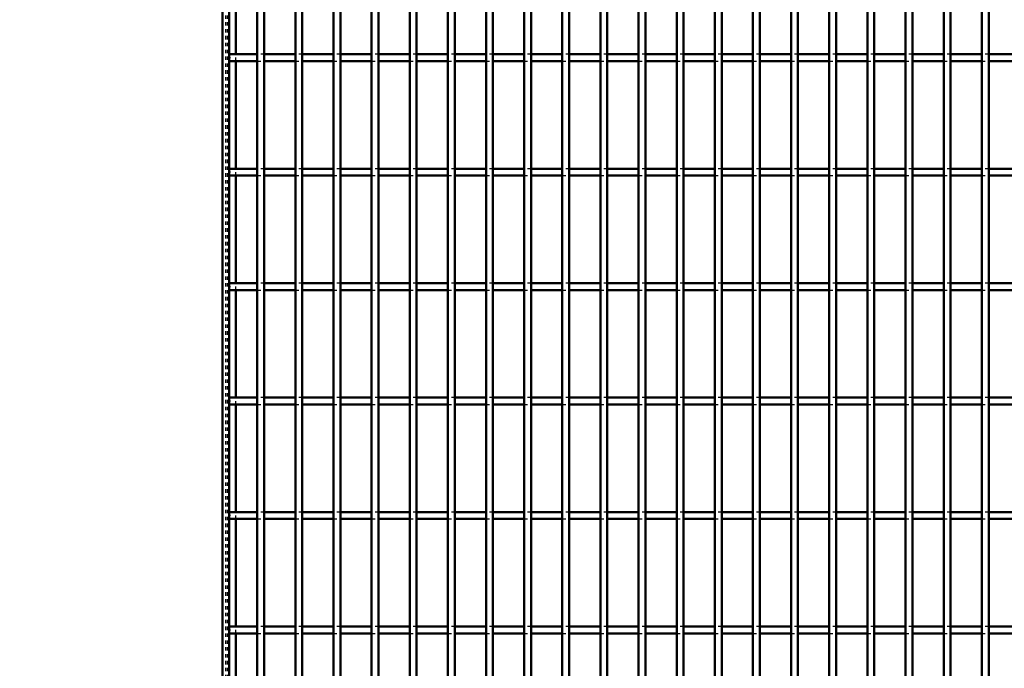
# Model space of a CAD drawing. Header units: millimetres. Extents: x -746 to 505, y -500 to 878.
# Tile 3 of 24: x -459 to -172, y -311 to -122. Entities that reach past the tile are written whole.
import ezdxf

# ---------------------------------------------------------------- set-up
doc = ezdxf.new("R2010")
doc.units = ezdxf.units.MM
doc.linetypes.add('Dashed', pattern=[2, 1, -1])
for name, color, linetype, lineweight in [('2d ConnectionPoints', 7, 'Continuous', 50), ('AM_0', 7, 'Continuous', 50), ('AM_5', 3, 'Continuous', 25), ('AM_9', 6, 'Dashed', 25)]:
    doc.layers.add(name, color=color, linetype=linetype, lineweight=lineweight)
doc.dimstyles.new('ISO-25', dxfattribs={"dimtxt": 2.5, "dimasz": 2.5, "dimexe": 1.25, "dimexo": 0.625, "dimtad": 1, "dimtxsty": 'Standard', "dimcen": 2.5, "dimadec": 0, "dimazin": 0, "dimtfac": 1, "dimtmove": 0, "dimatfit": 3, "dimfxl": 1, "dimarcsym": 0})

# ---------------------------------------------------------------- blocks, each defined once
blk = doc.blocks.new('3_bzwadtz1tbb6akdaxyxrjoqni________0_in_LPP230331121180010003500_4')
at = {"layer": 'AM_0'}
for p, q in [((-389.85, -498), (-389.85, 498)), ((-387.85, -498), (-387.85, 498))]:
    blk.add_line(p, q, dxfattribs=at)
blk = doc.blocks.new('4_4s4qhlfn3t525iah38m6mvzqn________0_in_LPP230331121180010003500_4')
at = {"layer": 'AM_0'}
for p, q in [((-378.74, -498), (-378.74, 498)), ((-376.74, -498), (-376.74, 498))]:
    blk.add_line(p, q, dxfattribs=at)
blk = doc.blocks.new('5_4n99s3gpl1hr4fgp2lr6dnx6a________0_in_LPP230331121180010003500_4')
at = {"layer": 'AM_0'}
for p, q in [((-367.63, -498), (-367.63, 498)), ((-365.63, -498), (-365.63, 498))]:
    blk.add_line(p, q, dxfattribs=at)
blk = doc.blocks.new('6_k8lmngbtw2q2v4xzrir7jodce________0_in_LPP230331121180010003500_4')
at = {"layer": 'AM_0'}
for p, q in [((-356.52, -498), (-356.52, 498)), ((-354.52, -498), (-354.52, 498))]:
    blk.add_line(p, q, dxfattribs=at)
blk = doc.blocks.new('7_u7opdp0jie7a95r8sbpzqdc8j________0_in_LPP230331121180010003500_4')
at = {"layer": 'AM_0'}
for p, q in [((-345.41, -498), (-345.41, 498)), ((-343.41, -498), (-343.41, 498))]:
    blk.add_line(p, q, dxfattribs=at)
blk = doc.blocks.new('8_gmjo414om4au1oqbta0mikm0h________0_in_LPP230331121180010003500_4')
at = {"layer": 'AM_0'}
for p, q in [((-334.3, -498), (-334.3, 498)), ((-332.3, -498), (-332.3, 498))]:
    blk.add_line(p, q, dxfattribs=at)
blk = doc.blocks.new('9_uagpxn4wn1k2j9cnmn1qpz2ut________0_in_LPP230331121180010003500_4')
at = {"layer": 'AM_0'}
for p, q in [((-323.19, -498), (-323.19, 498)), ((-321.19, -498), (-321.19, 498))]:
    blk.add_line(p, q, dxfattribs=at)
blk = doc.blocks.new('10_1zq99dpxoau7yrxlefp7uxima________0_in_LPP230331121180010003500_4')
at = {"layer": 'AM_0'}
for p, q in [((-312.08, -498), (-312.08, 498)), ((-310.08, -498), (-310.08, 498))]:
    blk.add_line(p, q, dxfattribs=at)
blk = doc.blocks.new('11_dqa8tpkqar2sulaqye80qaf3d________0_in_LPP230331121180010003500_4')
at = {"layer": 'AM_0'}
for p, q in [((-300.97, -498), (-300.97, 498)), ((-298.97, -498), (-298.97, 498))]:
    blk.add_line(p, q, dxfattribs=at)
blk = doc.blocks.new('12_askr6opfyf2alzdsqlhxlssi0________0_in_LPP230331121180010003500_4')
at = {"layer": 'AM_0'}
for p, q in [((-289.86, -498), (-289.86, 498)), ((-287.86, -498), (-287.86, 498))]:
    blk.add_line(p, q, dxfattribs=at)
blk = doc.blocks.new('13_6raj765axw8hujh5vyqbn0v7g________0_in_LPP230331121180010003500_4')
at = {"layer": 'AM_0'}
for p, q in [((-278.75, -498), (-278.75, 498)), ((-276.75, -498), (-276.75, 498))]:
    blk.add_line(p, q, dxfattribs=at)
blk = doc.blocks.new('14_84ofz26egvgj6tb4aci8oo8jk________0_in_LPP230331121180010003500_4')
at = {"layer": 'AM_0'}
for p, q in [((-267.64, -498), (-267.64, 498)), ((-265.64, -498), (-265.64, 498))]:
    blk.add_line(p, q, dxfattribs=at)
blk = doc.blocks.new('15_01067e6wtnm38nyms6i9qymyk________0_in_LPP230331121180010003500_4')
at = {"layer": 'AM_0'}
for p, q in [((-256.53, -498), (-256.53, 498)), ((-254.53, -498), (-254.53, 498))]:
    blk.add_line(p, q, dxfattribs=at)
blk = doc.blocks.new('16_0cugqih4lcbbt15c1u3w81qfn________0_in_LPP230331121180010003500_4')
at = {"layer": 'AM_0'}
for p, q in [((-245.42, -498), (-245.42, 498)), ((-243.42, -498), (-243.42, 498))]:
    blk.add_line(p, q, dxfattribs=at)
blk = doc.blocks.new('17_vrveq33m16xvk5c7537yqxsbd________0_in_LPP230331121180010003500_4')
at = {"layer": 'AM_0'}
for p, q in [((-234.31, -498), (-234.31, 498)), ((-232.31, -498), (-232.31, 498))]:
    blk.add_line(p, q, dxfattribs=at)
blk = doc.blocks.new('18_liy2cih8d977gdo1firmolzxd________0_in_LPP230331121180010003500_4')
at = {"layer": 'AM_0'}
for p, q in [((-223.2, -498), (-223.2, 498)), ((-221.2, -498), (-221.2, 498))]:
    blk.add_line(p, q, dxfattribs=at)
blk = doc.blocks.new('19_sgvi8644pp8ia26owvz9w6rtg________0_in_LPP230331121180010003500_4')
at = {"layer": 'AM_0'}
for p, q in [((-212.09, -498), (-212.09, 498)), ((-210.09, -498), (-210.09, 498))]:
    blk.add_line(p, q, dxfattribs=at)
blk = doc.blocks.new('20_loel7fl2dplmletjk03bqo6bc________0_in_LPP230331121180010003500_4')
at = {"layer": 'AM_0'}
for p, q in [((-200.98, -498), (-200.98, 498)), ((-198.98, -498), (-198.98, 498))]:
    blk.add_line(p, q, dxfattribs=at)
blk = doc.blocks.new('21_9vnooozuafmi62an0yfqwwwdp________0_in_LPP230331121180010003500_4')
at = {"layer": 'AM_0'}
for p, q in [((-189.87, -498), (-189.87, 498)), ((-187.87, -498), (-187.87, 498))]:
    blk.add_line(p, q, dxfattribs=at)
blk = doc.blocks.new('22_hviu3zsh24xeqpjq4658mnanh________0_in_LPP230331121180010003500_4')
at = {"layer": 'AM_0'}
for p, q in [((-178.76, -498), (-178.76, 498)), ((-176.76, -498), (-176.76, 498))]:
    blk.add_line(p, q, dxfattribs=at)
blk = doc.blocks.new('80_5dfle8le6ho4orecg6jgc3p6e________0_in_LPP230331121180010003500_4')
at = {"layer": 'AM_0'}
for p, q in [((-398, -298.97), (-398, -300.97)), ((-389.85, -298.97), (-398, -298.97)), ((-389.85, -300.97), (-398, -300.97)), ((-389.85, -298.97), (-389.85, -300.97)), ((-387.85, -300.97), (-387.85, -298.97)), ((-378.74, -298.97), (-387.85, -298.97)), ((-378.74, -300.97), (-387.85, -300.97)), ((-378.74, -298.97), (-378.74, -300.97)), ((-376.74, -300.97), (-376.74, -298.97)), ((-367.63, -298.97), (-376.74, -298.97)), ((-367.63, -300.97), (-376.74, -300.97)), ((-367.63, -298.97), (-367.63, -300.97)), ((-365.63, -300.97), (-365.63, -298.97)), ((-356.52, -298.97), (-365.63, -298.97)), ((-356.52, -300.97), (-365.63, -300.97)), ((-356.52, -298.97), (-356.52, -300.97)), ((-345.41, -298.97), (-354.52, -298.97)), ((-354.52, -300.97), (-354.52, -298.97)), ((-345.41, -300.97), (-354.52, -300.97)), ((-345.41, -298.97), (-345.41, -300.97)), ((-334.3, -298.97), (-343.41, -298.97)), ((-343.41, -300.97), (-343.41, -298.97)), ((-334.3, -300.97), (-343.41, -300.97)), ((-334.3, -298.97), (-334.3, -300.97)), ((-323.19, -298.97), (-332.3, -298.97)), ((-332.3, -300.97), (-332.3, -298.97)), ((-323.19, -300.97), (-332.3, -300.97)), ((-323.19, -298.97), (-323.19, -300.97)), ((-312.08, -298.97), (-321.19, -298.97)), ((-321.19, -300.97), (-321.19, -298.97)), ((-312.08, -300.97), (-321.19, -300.97)), ((-312.08, -298.97), (-312.08, -300.97)), ((-310.08, -300.97), (-310.08, -298.97)), ((-300.97, -298.97), (-310.08, -298.97)), ((-300.97, -300.97), (-310.08, -300.97)), ((-300.97, -298.97), (-300.97, -300.97)), ((-298.97, -300.97), (-298.97, -298.97)), ((-289.86, -298.97), (-298.97, -298.97)), ((-289.86, -300.97), (-298.97, -300.97)), ((-289.86, -298.97), (-289.86, -300.97)), ((-278.75, -298.97), (-287.86, -298.97)), ((-287.86, -300.97), (-287.86, -298.97)), ((-278.75, -300.97), (-287.86, -300.97)), ((-278.75, -298.97), (-278.75, -300.97)), ((-267.64, -298.97), (-276.75, -298.97)), ((-276.75, -300.97), (-276.75, -298.97)), ((-267.64, -300.97), (-276.75, -300.97)), ((-267.64, -298.97), (-267.64, -300.97)), ((-256.53, -298.97), (-265.64, -298.97)), ((-265.64, -300.97), (-265.64, -298.97)), ((-256.53, -300.97), (-265.64, -300.97)), ((-256.53, -298.97), (-256.53, -300.97)), ((-245.42, -298.97), (-254.53, -298.97)), ((-254.53, -300.97), (-254.53, -298.97)), ((-245.42, -300.97), (-254.53, -300.97)), ((-245.42, -298.97), (-245.42, -300.97)), ((-234.31, -298.97), (-243.42, -298.97)), ((-243.42, -300.97), (-243.42, -298.97)), ((-234.31, -300.97), (-243.42, -300.97)), ((-234.31, -298.97), (-234.31, -300.97)), ((-232.31, -300.97), (-232.31, -298.97)), ((-223.2, -298.97), (-232.31, -298.97)), ((-223.2, -300.97), (-232.31, -300.97)), ((-223.2, -298.97), (-223.2, -300.97)), ((-212.09, -298.97), (-221.2, -298.97)), ((-221.2, -300.97), (-221.2, -298.97)), ((-212.09, -300.97), (-221.2, -300.97)), ((-212.09, -298.97), (-212.09, -300.97)), ((-200.98, -298.97), (-210.09, -298.97)), ((-210.09, -300.97), (-210.09, -298.97)), ((-200.98, -300.97), (-210.09, -300.97)), ((-200.98, -298.97), (-200.98, -300.97)), ((-189.87, -298.97), (-198.98, -298.97)), ((-198.98, -300.97), (-198.98, -298.97)), ((-189.87, -300.97), (-198.98, -300.97)), ((-189.87, -298.97), (-189.87, -300.97)), ((-178.76, -298.97), (-187.87, -298.97)), ((-187.87, -300.97), (-187.87, -298.97)), ((-178.76, -300.97), (-187.87, -300.97)), ((-178.76, -298.97), (-178.76, -300.97)), ((-167.65, -298.97), (-176.76, -298.97)), ((-176.76, -300.97), (-176.76, -298.97)), ((-167.65, -300.97), (-176.76, -300.97))]:
    blk.add_line(p, q, dxfattribs=at)
at = {"layer": 'AM_9'}
for p, q in [((-387.85, -298.97), (-389.85, -298.97)), ((-389.85, -300.97), (-387.85, -300.97)), ((-376.74, -298.97), (-378.74, -298.97)), ((-378.74, -300.97), (-376.74, -300.97)), ((-365.63, -298.97), (-367.63, -298.97)), ((-367.63, -300.97), (-365.63, -300.97)), ((-354.52, -298.97), (-356.52, -298.97)), ((-356.52, -300.97), (-354.52, -300.97)), ((-343.41, -298.97), (-345.41, -298.97)), ((-345.41, -300.97), (-343.41, -300.97)), ((-332.3, -298.97), (-334.3, -298.97)), ((-334.3, -300.97), (-332.3, -300.97)), ((-321.19, -298.97), (-323.19, -298.97)), ((-323.19, -300.97), (-321.19, -300.97)), ((-310.08, -298.97), (-312.08, -298.97)), ((-312.08, -300.97), (-310.08, -300.97)), ((-298.97, -298.97), (-300.97, -298.97)), ((-300.97, -300.97), (-298.97, -300.97)), ((-287.86, -298.97), (-289.86, -298.97)), ((-289.86, -300.97), (-287.86, -300.97)), ((-276.75, -298.97), (-278.75, -298.97)), ((-278.75, -300.97), (-276.75, -300.97)), ((-265.64, -298.97), (-267.64, -298.97)), ((-267.64, -300.97), (-265.64, -300.97)), ((-254.53, -298.97), (-256.53, -298.97)), ((-256.53, -300.97), (-254.53, -300.97)), ((-243.42, -298.97), (-245.42, -298.97)), ((-245.42, -300.97), (-243.42, -300.97)), ((-232.31, -298.97), (-234.31, -298.97)), ((-234.31, -300.97), (-232.31, -300.97)), ((-221.2, -298.97), (-223.2, -298.97)), ((-223.2, -300.97), (-221.2, -300.97)), ((-210.09, -298.97), (-212.09, -298.97)), ((-212.09, -300.97), (-210.09, -300.97)), ((-198.98, -298.97), (-200.98, -298.97)), ((-200.98, -300.97), (-198.98, -300.97)), ((-187.87, -298.97), (-189.87, -298.97)), ((-189.87, -300.97), (-187.87, -300.97)), ((-176.76, -298.97), (-178.76, -298.97)), ((-178.76, -300.97), (-176.76, -300.97))]:
    blk.add_line(p, q, dxfattribs=at)
blk = doc.blocks.new('81_i5s9ajay4qd184yh0ta9qx9jm________0_in_LPP230331121180010003500_4')
at = {"layer": 'AM_0'}
for p, q in [((-398, -265.64), (-398, -267.64)), ((-389.85, -265.64), (-398, -265.64)), ((-389.85, -265.64), (-389.85, -267.64)), ((-387.85, -267.64), (-387.85, -265.64)), ((-378.74, -265.64), (-387.85, -265.64)), ((-378.74, -265.64), (-378.74, -267.64)), ((-376.74, -267.64), (-376.74, -265.64)), ((-367.63, -265.64), (-376.74, -265.64)), ((-367.63, -265.64), (-367.63, -267.64)), ((-365.63, -267.64), (-365.63, -265.64)), ((-356.52, -265.64), (-365.63, -265.64)), ((-356.52, -265.64), (-356.52, -267.64)), ((-345.41, -265.64), (-354.52, -265.64)), ((-354.52, -267.64), (-354.52, -265.64)), ((-345.41, -265.64), (-345.41, -267.64)), ((-334.3, -265.64), (-343.41, -265.64)), ((-343.41, -267.64), (-343.41, -265.64)), ((-334.3, -265.64), (-334.3, -267.64)), ((-323.19, -265.64), (-332.3, -265.64)), ((-332.3, -267.64), (-332.3, -265.64)), ((-323.19, -265.64), (-323.19, -267.64)), ((-312.08, -265.64), (-321.19, -265.64)), ((-321.19, -267.64), (-321.19, -265.64)), ((-312.08, -265.64), (-312.08, -267.64)), ((-310.08, -267.64), (-310.08, -265.64)), ((-300.97, -265.64), (-310.08, -265.64)), ((-300.97, -265.64), (-300.97, -267.64)), ((-298.97, -267.64), (-298.97, -265.64)), ((-289.86, -265.64), (-298.97, -265.64)), ((-289.86, -265.64), (-289.86, -267.64)), ((-278.75, -265.64), (-287.86, -265.64)), ((-287.86, -267.64), (-287.86, -265.64)), ((-278.75, -265.64), (-278.75, -267.64)), ((-267.64, -265.64), (-276.75, -265.64)), ((-276.75, -267.64), (-276.75, -265.64)), ((-267.64, -265.64), (-267.64, -267.64)), ((-256.53, -265.64), (-265.64, -265.64)), ((-265.64, -267.64), (-265.64, -265.64)), ((-256.53, -265.64), (-256.53, -267.64)), ((-245.42, -265.64), (-254.53, -265.64)), ((-254.53, -267.64), (-254.53, -265.64)), ((-245.42, -265.64), (-245.42, -267.64)), ((-234.31, -265.64), (-243.42, -265.64)), ((-243.42, -267.64), (-243.42, -265.64)), ((-234.31, -265.64), (-234.31, -267.64)), ((-232.31, -267.64), (-232.31, -265.64)), ((-223.2, -265.64), (-232.31, -265.64)), ((-223.2, -265.64), (-223.2, -267.64)), ((-212.09, -265.64), (-221.2, -265.64)), ((-221.2, -267.64), (-221.2, -265.64)), ((-212.09, -265.64), (-212.09, -267.64)), ((-200.98, -265.64), (-210.09, -265.64)), ((-210.09, -267.64), (-210.09, -265.64)), ((-200.98, -265.64), (-200.98, -267.64)), ((-189.87, -265.64), (-198.98, -265.64)), ((-198.98, -267.64), (-198.98, -265.64)), ((-189.87, -265.64), (-189.87, -267.64)), ((-178.76, -265.64), (-187.87, -265.64)), ((-187.87, -267.64), (-187.87, -265.64)), ((-178.76, -265.64), (-178.76, -267.64)), ((-167.65, -265.64), (-176.76, -265.64)), ((-176.76, -267.64), (-176.76, -265.64)), ((-389.85, -267.64), (-398, -267.64)), ((-378.74, -267.64), (-387.85, -267.64)), ((-367.63, -267.64), (-376.74, -267.64)), ((-356.52, -267.64), (-365.63, -267.64)), ((-345.41, -267.64), (-354.52, -267.64)), ((-334.3, -267.64), (-343.41, -267.64)), ((-323.19, -267.64), (-332.3, -267.64)), ((-312.08, -267.64), (-321.19, -267.64)), ((-300.97, -267.64), (-310.08, -267.64)), ((-289.86, -267.64), (-298.97, -267.64)), ((-278.75, -267.64), (-287.86, -267.64)), ((-267.64, -267.64), (-276.75, -267.64)), ((-256.53, -267.64), (-265.64, -267.64)), ((-245.42, -267.64), (-254.53, -267.64)), ((-234.31, -267.64), (-243.42, -267.64)), ((-223.2, -267.64), (-232.31, -267.64)), ((-212.09, -267.64), (-221.2, -267.64)), ((-200.98, -267.64), (-210.09, -267.64)), ((-189.87, -267.64), (-198.98, -267.64)), ((-178.76, -267.64), (-187.87, -267.64)), ((-167.65, -267.64), (-176.76, -267.64))]:
    blk.add_line(p, q, dxfattribs=at)
at = {"layer": 'AM_9'}
for p, q in [((-387.85, -265.64), (-389.85, -265.64)), ((-376.74, -265.64), (-378.74, -265.64)), ((-365.63, -265.64), (-367.63, -265.64)), ((-354.52, -265.64), (-356.52, -265.64)), ((-343.41, -265.64), (-345.41, -265.64)), ((-332.3, -265.64), (-334.3, -265.64)), ((-321.19, -265.64), (-323.19, -265.64)), ((-310.08, -265.64), (-312.08, -265.64)), ((-298.97, -265.64), (-300.97, -265.64)), ((-287.86, -265.64), (-289.86, -265.64)), ((-276.75, -265.64), (-278.75, -265.64)), ((-265.64, -265.64), (-267.64, -265.64)), ((-254.53, -265.64), (-256.53, -265.64)), ((-243.42, -265.64), (-245.42, -265.64)), ((-232.31, -265.64), (-234.31, -265.64)), ((-221.2, -265.64), (-223.2, -265.64)), ((-210.09, -265.64), (-212.09, -265.64)), ((-198.98, -265.64), (-200.98, -265.64)), ((-187.87, -265.64), (-189.87, -265.64)), ((-176.76, -265.64), (-178.76, -265.64)), ((-389.85, -267.64), (-387.85, -267.64)), ((-378.74, -267.64), (-376.74, -267.64)), ((-367.63, -267.64), (-365.63, -267.64)), ((-356.52, -267.64), (-354.52, -267.64)), ((-345.41, -267.64), (-343.41, -267.64)), ((-334.3, -267.64), (-332.3, -267.64)), ((-323.19, -267.64), (-321.19, -267.64)), ((-312.08, -267.64), (-310.08, -267.64)), ((-300.97, -267.64), (-298.97, -267.64)), ((-289.86, -267.64), (-287.86, -267.64)), ((-278.75, -267.64), (-276.75, -267.64)), ((-267.64, -267.64), (-265.64, -267.64)), ((-256.53, -267.64), (-254.53, -267.64)), ((-245.42, -267.64), (-243.42, -267.64)), ((-234.31, -267.64), (-232.31, -267.64)), ((-223.2, -267.64), (-221.2, -267.64)), ((-212.09, -267.64), (-210.09, -267.64)), ((-200.98, -267.64), (-198.98, -267.64)), ((-189.87, -267.64), (-187.87, -267.64)), ((-178.76, -267.64), (-176.76, -267.64))]:
    blk.add_line(p, q, dxfattribs=at)
blk = doc.blocks.new('82_jt78zbs4c4e8we8l12jclx97d________0_in_LPP230331121180010003500_4')
at = {"layer": 'AM_0'}
for p, q in [((-398, -232.31), (-398, -234.31)), ((-389.85, -232.31), (-398, -232.31)), ((-389.85, -232.31), (-389.85, -234.31)), ((-387.85, -234.31), (-387.85, -232.31)), ((-378.74, -232.31), (-387.85, -232.31)), ((-378.74, -232.31), (-378.74, -234.31)), ((-376.74, -234.31), (-376.74, -232.31)), ((-367.63, -232.31), (-376.74, -232.31)), ((-367.63, -232.31), (-367.63, -234.31)), ((-365.63, -234.31), (-365.63, -232.31)), ((-356.52, -232.31), (-365.63, -232.31)), ((-356.52, -232.31), (-356.52, -234.31)), ((-345.41, -232.31), (-354.52, -232.31)), ((-354.52, -234.31), (-354.52, -232.31)), ((-345.41, -232.31), (-345.41, -234.31)), ((-334.3, -232.31), (-343.41, -232.31)), ((-343.41, -234.31), (-343.41, -232.31)), ((-334.3, -232.31), (-334.3, -234.31)), ((-323.19, -232.31), (-332.3, -232.31)), ((-332.3, -234.31), (-332.3, -232.31)), ((-323.19, -232.31), (-323.19, -234.31)), ((-312.08, -232.31), (-321.19, -232.31)), ((-321.19, -234.31), (-321.19, -232.31)), ((-312.08, -232.31), (-312.08, -234.31)), ((-310.08, -234.31), (-310.08, -232.31)), ((-300.97, -232.31), (-310.08, -232.31)), ((-300.97, -232.31), (-300.97, -234.31)), ((-298.97, -234.31), (-298.97, -232.31)), ((-289.86, -232.31), (-298.97, -232.31)), ((-289.86, -232.31), (-289.86, -234.31)), ((-278.75, -232.31), (-287.86, -232.31)), ((-287.86, -234.31), (-287.86, -232.31)), ((-278.75, -232.31), (-278.75, -234.31)), ((-267.64, -232.31), (-276.75, -232.31)), ((-276.75, -234.31), (-276.75, -232.31)), ((-267.64, -232.31), (-267.64, -234.31)), ((-256.53, -232.31), (-265.64, -232.31)), ((-265.64, -234.31), (-265.64, -232.31)), ((-256.53, -232.31), (-256.53, -234.31)), ((-245.42, -232.31), (-254.53, -232.31)), ((-254.53, -234.31), (-254.53, -232.31)), ((-245.42, -232.31), (-245.42, -234.31)), ((-234.31, -232.31), (-243.42, -232.31)), ((-243.42, -234.31), (-243.42, -232.31)), ((-234.31, -232.31), (-234.31, -234.31)), ((-232.31, -234.31), (-232.31, -232.31)), ((-223.2, -232.31), (-232.31, -232.31)), ((-223.2, -232.31), (-223.2, -234.31)), ((-212.09, -232.31), (-221.2, -232.31)), ((-221.2, -234.31), (-221.2, -232.31)), ((-212.09, -232.31), (-212.09, -234.31)), ((-200.98, -232.31), (-210.09, -232.31)), ((-210.09, -234.31), (-210.09, -232.31)), ((-200.98, -232.31), (-200.98, -234.31)), ((-189.87, -232.31), (-198.98, -232.31)), ((-198.98, -234.31), (-198.98, -232.31)), ((-189.87, -232.31), (-189.87, -234.31)), ((-178.76, -232.31), (-187.87, -232.31)), ((-187.87, -234.31), (-187.87, -232.31)), ((-178.76, -232.31), (-178.76, -234.31)), ((-167.65, -232.31), (-176.76, -232.31)), ((-176.76, -234.31), (-176.76, -232.31)), ((-389.85, -234.31), (-398, -234.31)), ((-378.74, -234.31), (-387.85, -234.31)), ((-367.63, -234.31), (-376.74, -234.31)), ((-356.52, -234.31), (-365.63, -234.31)), ((-345.41, -234.31), (-354.52, -234.31)), ((-334.3, -234.31), (-343.41, -234.31)), ((-323.19, -234.31), (-332.3, -234.31)), ((-312.08, -234.31), (-321.19, -234.31)), ((-300.97, -234.31), (-310.08, -234.31)), ((-289.86, -234.31), (-298.97, -234.31)), ((-278.75, -234.31), (-287.86, -234.31)), ((-267.64, -234.31), (-276.75, -234.31)), ((-256.53, -234.31), (-265.64, -234.31)), ((-245.42, -234.31), (-254.53, -234.31)), ((-234.31, -234.31), (-243.42, -234.31)), ((-223.2, -234.31), (-232.31, -234.31)), ((-212.09, -234.31), (-221.2, -234.31)), ((-200.98, -234.31), (-210.09, -234.31)), ((-189.87, -234.31), (-198.98, -234.31)), ((-178.76, -234.31), (-187.87, -234.31)), ((-167.65, -234.31), (-176.76, -234.31))]:
    blk.add_line(p, q, dxfattribs=at)
at = {"layer": 'AM_9'}
for p, q in [((-387.85, -232.31), (-389.85, -232.31)), ((-376.74, -232.31), (-378.74, -232.31)), ((-365.63, -232.31), (-367.63, -232.31)), ((-354.52, -232.31), (-356.52, -232.31)), ((-343.41, -232.31), (-345.41, -232.31)), ((-332.3, -232.31), (-334.3, -232.31)), ((-321.19, -232.31), (-323.19, -232.31)), ((-310.08, -232.31), (-312.08, -232.31)), ((-298.97, -232.31), (-300.97, -232.31)), ((-287.86, -232.31), (-289.86, -232.31)), ((-276.75, -232.31), (-278.75, -232.31)), ((-265.64, -232.31), (-267.64, -232.31)), ((-254.53, -232.31), (-256.53, -232.31)), ((-243.42, -232.31), (-245.42, -232.31)), ((-232.31, -232.31), (-234.31, -232.31)), ((-221.2, -232.31), (-223.2, -232.31)), ((-210.09, -232.31), (-212.09, -232.31)), ((-198.98, -232.31), (-200.98, -232.31)), ((-187.87, -232.31), (-189.87, -232.31)), ((-176.76, -232.31), (-178.76, -232.31)), ((-389.85, -234.31), (-387.85, -234.31)), ((-378.74, -234.31), (-376.74, -234.31)), ((-367.63, -234.31), (-365.63, -234.31)), ((-356.52, -234.31), (-354.52, -234.31)), ((-345.41, -234.31), (-343.41, -234.31)), ((-334.3, -234.31), (-332.3, -234.31)), ((-323.19, -234.31), (-321.19, -234.31)), ((-312.08, -234.31), (-310.08, -234.31)), ((-300.97, -234.31), (-298.97, -234.31)), ((-289.86, -234.31), (-287.86, -234.31)), ((-278.75, -234.31), (-276.75, -234.31)), ((-267.64, -234.31), (-265.64, -234.31)), ((-256.53, -234.31), (-254.53, -234.31)), ((-245.42, -234.31), (-243.42, -234.31)), ((-234.31, -234.31), (-232.31, -234.31)), ((-223.2, -234.31), (-221.2, -234.31)), ((-212.09, -234.31), (-210.09, -234.31)), ((-200.98, -234.31), (-198.98, -234.31)), ((-189.87, -234.31), (-187.87, -234.31)), ((-178.76, -234.31), (-176.76, -234.31))]:
    blk.add_line(p, q, dxfattribs=at)
blk = doc.blocks.new('83_ywjlkkucbtpls99j4dw7p4hic________0_in_LPP230331121180010003500_4')
at = {"layer": 'AM_0'}
for p, q in [((-398, -198.98), (-398, -200.98)), ((-389.85, -198.98), (-398, -198.98)), ((-389.85, -198.98), (-389.85, -200.98)), ((-387.85, -200.98), (-387.85, -198.98)), ((-378.74, -198.98), (-387.85, -198.98)), ((-378.74, -198.98), (-378.74, -200.98)), ((-376.74, -200.98), (-376.74, -198.98)), ((-367.63, -198.98), (-376.74, -198.98)), ((-367.63, -198.98), (-367.63, -200.98)), ((-365.63, -200.98), (-365.63, -198.98)), ((-356.52, -198.98), (-365.63, -198.98)), ((-356.52, -198.98), (-356.52, -200.98)), ((-345.41, -198.98), (-354.52, -198.98)), ((-354.52, -200.98), (-354.52, -198.98)), ((-345.41, -198.98), (-345.41, -200.98)), ((-334.3, -198.98), (-343.41, -198.98)), ((-343.41, -200.98), (-343.41, -198.98)), ((-334.3, -198.98), (-334.3, -200.98)), ((-323.19, -198.98), (-332.3, -198.98)), ((-332.3, -200.98), (-332.3, -198.98)), ((-323.19, -198.98), (-323.19, -200.98)), ((-312.08, -198.98), (-321.19, -198.98)), ((-321.19, -200.98), (-321.19, -198.98)), ((-312.08, -198.98), (-312.08, -200.98)), ((-310.08, -200.98), (-310.08, -198.98)), ((-300.97, -198.98), (-310.08, -198.98)), ((-300.97, -198.98), (-300.97, -200.98)), ((-298.97, -200.98), (-298.97, -198.98)), ((-289.86, -198.98), (-298.97, -198.98)), ((-289.86, -198.98), (-289.86, -200.98)), ((-278.75, -198.98), (-287.86, -198.98)), ((-287.86, -200.98), (-287.86, -198.98)), ((-278.75, -198.98), (-278.75, -200.98)), ((-267.64, -198.98), (-276.75, -198.98)), ((-276.75, -200.98), (-276.75, -198.98)), ((-267.64, -198.98), (-267.64, -200.98)), ((-256.53, -198.98), (-265.64, -198.98)), ((-265.64, -200.98), (-265.64, -198.98)), ((-256.53, -198.98), (-256.53, -200.98)), ((-245.42, -198.98), (-254.53, -198.98)), ((-254.53, -200.98), (-254.53, -198.98)), ((-245.42, -198.98), (-245.42, -200.98)), ((-234.31, -198.98), (-243.42, -198.98)), ((-243.42, -200.98), (-243.42, -198.98)), ((-234.31, -198.98), (-234.31, -200.98)), ((-232.31, -200.98), (-232.31, -198.98)), ((-223.2, -198.98), (-232.31, -198.98)), ((-223.2, -198.98), (-223.2, -200.98)), ((-212.09, -198.98), (-221.2, -198.98)), ((-221.2, -200.98), (-221.2, -198.98)), ((-212.09, -198.98), (-212.09, -200.98)), ((-200.98, -198.98), (-210.09, -198.98)), ((-210.09, -200.98), (-210.09, -198.98)), ((-200.98, -198.98), (-200.98, -200.98)), ((-189.87, -198.98), (-198.98, -198.98)), ((-198.98, -200.98), (-198.98, -198.98)), ((-189.87, -198.98), (-189.87, -200.98)), ((-178.76, -198.98), (-187.87, -198.98)), ((-187.87, -200.98), (-187.87, -198.98)), ((-178.76, -198.98), (-178.76, -200.98)), ((-167.65, -198.98), (-176.76, -198.98)), ((-176.76, -200.98), (-176.76, -198.98)), ((-389.85, -200.98), (-398, -200.98)), ((-378.74, -200.98), (-387.85, -200.98)), ((-367.63, -200.98), (-376.74, -200.98)), ((-356.52, -200.98), (-365.63, -200.98)), ((-345.41, -200.98), (-354.52, -200.98)), ((-334.3, -200.98), (-343.41, -200.98)), ((-323.19, -200.98), (-332.3, -200.98)), ((-312.08, -200.98), (-321.19, -200.98)), ((-300.97, -200.98), (-310.08, -200.98)), ((-289.86, -200.98), (-298.97, -200.98)), ((-278.75, -200.98), (-287.86, -200.98)), ((-267.64, -200.98), (-276.75, -200.98)), ((-256.53, -200.98), (-265.64, -200.98)), ((-245.42, -200.98), (-254.53, -200.98)), ((-234.31, -200.98), (-243.42, -200.98)), ((-223.2, -200.98), (-232.31, -200.98)), ((-212.09, -200.98), (-221.2, -200.98)), ((-200.98, -200.98), (-210.09, -200.98)), ((-189.87, -200.98), (-198.98, -200.98)), ((-178.76, -200.98), (-187.87, -200.98)), ((-167.65, -200.98), (-176.76, -200.98))]:
    blk.add_line(p, q, dxfattribs=at)
at = {"layer": 'AM_9'}
for p, q in [((-387.85, -198.98), (-389.85, -198.98)), ((-376.74, -198.98), (-378.74, -198.98)), ((-365.63, -198.98), (-367.63, -198.98)), ((-354.52, -198.98), (-356.52, -198.98)), ((-343.41, -198.98), (-345.41, -198.98)), ((-332.3, -198.98), (-334.3, -198.98)), ((-321.19, -198.98), (-323.19, -198.98)), ((-310.08, -198.98), (-312.08, -198.98)), ((-298.97, -198.98), (-300.97, -198.98)), ((-287.86, -198.98), (-289.86, -198.98)), ((-276.75, -198.98), (-278.75, -198.98)), ((-265.64, -198.98), (-267.64, -198.98)), ((-254.53, -198.98), (-256.53, -198.98)), ((-243.42, -198.98), (-245.42, -198.98)), ((-232.31, -198.98), (-234.31, -198.98)), ((-221.2, -198.98), (-223.2, -198.98)), ((-210.09, -198.98), (-212.09, -198.98)), ((-198.98, -198.98), (-200.98, -198.98)), ((-187.87, -198.98), (-189.87, -198.98)), ((-176.76, -198.98), (-178.76, -198.98)), ((-389.85, -200.98), (-387.85, -200.98)), ((-378.74, -200.98), (-376.74, -200.98)), ((-367.63, -200.98), (-365.63, -200.98)), ((-356.52, -200.98), (-354.52, -200.98)), ((-345.41, -200.98), (-343.41, -200.98)), ((-334.3, -200.98), (-332.3, -200.98)), ((-323.19, -200.98), (-321.19, -200.98)), ((-312.08, -200.98), (-310.08, -200.98)), ((-300.97, -200.98), (-298.97, -200.98)), ((-289.86, -200.98), (-287.86, -200.98)), ((-278.75, -200.98), (-276.75, -200.98)), ((-267.64, -200.98), (-265.64, -200.98)), ((-256.53, -200.98), (-254.53, -200.98)), ((-245.42, -200.98), (-243.42, -200.98)), ((-234.31, -200.98), (-232.31, -200.98)), ((-223.2, -200.98), (-221.2, -200.98)), ((-212.09, -200.98), (-210.09, -200.98)), ((-200.98, -200.98), (-198.98, -200.98)), ((-189.87, -200.98), (-187.87, -200.98)), ((-178.76, -200.98), (-176.76, -200.98))]:
    blk.add_line(p, q, dxfattribs=at)
blk = doc.blocks.new('84_zr5cpbb8suwfgwdrm93rgauce________0_in_LPP230331121180010003500_4')
at = {"layer": 'AM_0'}
for p, q in [((-398, -165.65), (-398, -167.65)), ((-389.85, -165.65), (-398, -165.65)), ((-389.85, -165.65), (-389.85, -167.65)), ((-387.85, -167.65), (-387.85, -165.65)), ((-378.74, -165.65), (-387.85, -165.65)), ((-378.74, -165.65), (-378.74, -167.65)), ((-376.74, -167.65), (-376.74, -165.65)), ((-367.63, -165.65), (-376.74, -165.65)), ((-367.63, -165.65), (-367.63, -167.65)), ((-365.63, -167.65), (-365.63, -165.65)), ((-356.52, -165.65), (-365.63, -165.65)), ((-356.52, -165.65), (-356.52, -167.65)), ((-345.41, -165.65), (-354.52, -165.65)), ((-354.52, -167.65), (-354.52, -165.65)), ((-345.41, -165.65), (-345.41, -167.65)), ((-334.3, -165.65), (-343.41, -165.65)), ((-343.41, -167.65), (-343.41, -165.65)), ((-334.3, -165.65), (-334.3, -167.65)), ((-323.19, -165.65), (-332.3, -165.65)), ((-332.3, -167.65), (-332.3, -165.65)), ((-323.19, -165.65), (-323.19, -167.65)), ((-312.08, -165.65), (-321.19, -165.65)), ((-321.19, -167.65), (-321.19, -165.65)), ((-312.08, -165.65), (-312.08, -167.65)), ((-310.08, -167.65), (-310.08, -165.65)), ((-300.97, -165.65), (-310.08, -165.65)), ((-300.97, -165.65), (-300.97, -167.65)), ((-298.97, -167.65), (-298.97, -165.65)), ((-289.86, -165.65), (-298.97, -165.65)), ((-289.86, -165.65), (-289.86, -167.65)), ((-278.75, -165.65), (-287.86, -165.65)), ((-287.86, -167.65), (-287.86, -165.65)), ((-278.75, -165.65), (-278.75, -167.65)), ((-267.64, -165.65), (-276.75, -165.65)), ((-276.75, -167.65), (-276.75, -165.65)), ((-267.64, -165.65), (-267.64, -167.65)), ((-256.53, -165.65), (-265.64, -165.65)), ((-265.64, -167.65), (-265.64, -165.65)), ((-256.53, -165.65), (-256.53, -167.65)), ((-245.42, -165.65), (-254.53, -165.65)), ((-254.53, -167.65), (-254.53, -165.65)), ((-245.42, -165.65), (-245.42, -167.65)), ((-234.31, -165.65), (-243.42, -165.65)), ((-243.42, -167.65), (-243.42, -165.65)), ((-234.31, -165.65), (-234.31, -167.65)), ((-232.31, -167.65), (-232.31, -165.65)), ((-223.2, -165.65), (-232.31, -165.65)), ((-223.2, -165.65), (-223.2, -167.65)), ((-212.09, -165.65), (-221.2, -165.65)), ((-221.2, -167.65), (-221.2, -165.65)), ((-212.09, -165.65), (-212.09, -167.65)), ((-200.98, -165.65), (-210.09, -165.65)), ((-210.09, -167.65), (-210.09, -165.65)), ((-200.98, -165.65), (-200.98, -167.65)), ((-189.87, -165.65), (-198.98, -165.65)), ((-198.98, -167.65), (-198.98, -165.65)), ((-189.87, -165.65), (-189.87, -167.65)), ((-178.76, -165.65), (-187.87, -165.65)), ((-187.87, -167.65), (-187.87, -165.65)), ((-178.76, -165.65), (-178.76, -167.65)), ((-167.65, -165.65), (-176.76, -165.65)), ((-176.76, -167.65), (-176.76, -165.65)), ((-389.85, -167.65), (-398, -167.65)), ((-378.74, -167.65), (-387.85, -167.65)), ((-367.63, -167.65), (-376.74, -167.65)), ((-356.52, -167.65), (-365.63, -167.65)), ((-345.41, -167.65), (-354.52, -167.65)), ((-334.3, -167.65), (-343.41, -167.65)), ((-323.19, -167.65), (-332.3, -167.65)), ((-312.08, -167.65), (-321.19, -167.65)), ((-300.97, -167.65), (-310.08, -167.65)), ((-289.86, -167.65), (-298.97, -167.65)), ((-278.75, -167.65), (-287.86, -167.65)), ((-267.64, -167.65), (-276.75, -167.65)), ((-256.53, -167.65), (-265.64, -167.65)), ((-245.42, -167.65), (-254.53, -167.65)), ((-234.31, -167.65), (-243.42, -167.65)), ((-223.2, -167.65), (-232.31, -167.65)), ((-212.09, -167.65), (-221.2, -167.65)), ((-200.98, -167.65), (-210.09, -167.65)), ((-189.87, -167.65), (-198.98, -167.65)), ((-178.76, -167.65), (-187.87, -167.65)), ((-167.65, -167.65), (-176.76, -167.65))]:
    blk.add_line(p, q, dxfattribs=at)
at = {"layer": 'AM_9'}
for p, q in [((-387.85, -165.65), (-389.85, -165.65)), ((-376.74, -165.65), (-378.74, -165.65)), ((-365.63, -165.65), (-367.63, -165.65)), ((-354.52, -165.65), (-356.52, -165.65)), ((-343.41, -165.65), (-345.41, -165.65)), ((-332.3, -165.65), (-334.3, -165.65)), ((-321.19, -165.65), (-323.19, -165.65)), ((-310.08, -165.65), (-312.08, -165.65)), ((-298.97, -165.65), (-300.97, -165.65)), ((-287.86, -165.65), (-289.86, -165.65)), ((-276.75, -165.65), (-278.75, -165.65)), ((-265.64, -165.65), (-267.64, -165.65)), ((-254.53, -165.65), (-256.53, -165.65)), ((-243.42, -165.65), (-245.42, -165.65)), ((-232.31, -165.65), (-234.31, -165.65)), ((-221.2, -165.65), (-223.2, -165.65)), ((-210.09, -165.65), (-212.09, -165.65)), ((-198.98, -165.65), (-200.98, -165.65)), ((-187.87, -165.65), (-189.87, -165.65)), ((-176.76, -165.65), (-178.76, -165.65)), ((-389.85, -167.65), (-387.85, -167.65)), ((-378.74, -167.65), (-376.74, -167.65)), ((-367.63, -167.65), (-365.63, -167.65)), ((-356.52, -167.65), (-354.52, -167.65)), ((-345.41, -167.65), (-343.41, -167.65)), ((-334.3, -167.65), (-332.3, -167.65)), ((-323.19, -167.65), (-321.19, -167.65)), ((-312.08, -167.65), (-310.08, -167.65)), ((-300.97, -167.65), (-298.97, -167.65)), ((-289.86, -167.65), (-287.86, -167.65)), ((-278.75, -167.65), (-276.75, -167.65)), ((-267.64, -167.65), (-265.64, -167.65)), ((-256.53, -167.65), (-254.53, -167.65)), ((-245.42, -167.65), (-243.42, -167.65)), ((-234.31, -167.65), (-232.31, -167.65)), ((-223.2, -167.65), (-221.2, -167.65)), ((-212.09, -167.65), (-210.09, -167.65)), ((-200.98, -167.65), (-198.98, -167.65)), ((-189.87, -167.65), (-187.87, -167.65)), ((-178.76, -167.65), (-176.76, -167.65))]:
    blk.add_line(p, q, dxfattribs=at)
blk = doc.blocks.new('85_kl2ccphfnyowjjb2t21wwljdp________0_in_LPP230331121180010003500_4')
at = {"layer": 'AM_0'}
for p, q in [((-398, -132.32), (-398, -134.32)), ((-389.85, -132.32), (-398, -132.32)), ((-389.85, -134.32), (-398, -134.32)), ((-389.85, -132.32), (-389.85, -134.32)), ((-387.85, -134.32), (-387.85, -132.32)), ((-378.74, -132.32), (-387.85, -132.32)), ((-378.74, -134.32), (-387.85, -134.32)), ((-378.74, -132.32), (-378.74, -134.32)), ((-376.74, -134.32), (-376.74, -132.32)), ((-367.63, -132.32), (-376.74, -132.32)), ((-367.63, -134.32), (-376.74, -134.32)), ((-367.63, -132.32), (-367.63, -134.32)), ((-365.63, -134.32), (-365.63, -132.32)), ((-356.52, -132.32), (-365.63, -132.32)), ((-356.52, -134.32), (-365.63, -134.32)), ((-356.52, -132.32), (-356.52, -134.32)), ((-345.41, -132.32), (-354.52, -132.32)), ((-354.52, -134.32), (-354.52, -132.32)), ((-345.41, -134.32), (-354.52, -134.32)), ((-345.41, -132.32), (-345.41, -134.32)), ((-334.3, -132.32), (-343.41, -132.32)), ((-343.41, -134.32), (-343.41, -132.32)), ((-334.3, -134.32), (-343.41, -134.32)), ((-334.3, -132.32), (-334.3, -134.32)), ((-323.19, -132.32), (-332.3, -132.32)), ((-332.3, -134.32), (-332.3, -132.32)), ((-323.19, -134.32), (-332.3, -134.32)), ((-323.19, -132.32), (-323.19, -134.32)), ((-312.08, -132.32), (-321.19, -132.32)), ((-321.19, -134.32), (-321.19, -132.32)), ((-312.08, -134.32), (-321.19, -134.32)), ((-312.08, -132.32), (-312.08, -134.32)), ((-310.08, -134.32), (-310.08, -132.32)), ((-300.97, -132.32), (-310.08, -132.32)), ((-300.97, -134.32), (-310.08, -134.32)), ((-300.97, -132.32), (-300.97, -134.32)), ((-298.97, -134.32), (-298.97, -132.32)), ((-289.86, -132.32), (-298.97, -132.32)), ((-289.86, -134.32), (-298.97, -134.32)), ((-289.86, -132.32), (-289.86, -134.32)), ((-278.75, -132.32), (-287.86, -132.32)), ((-287.86, -134.32), (-287.86, -132.32)), ((-278.75, -134.32), (-287.86, -134.32)), ((-278.75, -132.32), (-278.75, -134.32)), ((-267.64, -132.32), (-276.75, -132.32)), ((-276.75, -134.32), (-276.75, -132.32)), ((-267.64, -134.32), (-276.75, -134.32)), ((-267.64, -132.32), (-267.64, -134.32)), ((-256.53, -132.32), (-265.64, -132.32)), ((-265.64, -134.32), (-265.64, -132.32)), ((-256.53, -134.32), (-265.64, -134.32)), ((-256.53, -132.32), (-256.53, -134.32)), ((-245.42, -132.32), (-254.53, -132.32)), ((-254.53, -134.32), (-254.53, -132.32)), ((-245.42, -134.32), (-254.53, -134.32)), ((-245.42, -132.32), (-245.42, -134.32)), ((-234.31, -132.32), (-243.42, -132.32)), ((-243.42, -134.32), (-243.42, -132.32)), ((-234.31, -134.32), (-243.42, -134.32)), ((-234.31, -132.32), (-234.31, -134.32)), ((-232.31, -134.32), (-232.31, -132.32)), ((-223.2, -132.32), (-232.31, -132.32)), ((-223.2, -134.32), (-232.31, -134.32)), ((-223.2, -132.32), (-223.2, -134.32)), ((-212.09, -132.32), (-221.2, -132.32)), ((-221.2, -134.32), (-221.2, -132.32)), ((-212.09, -134.32), (-221.2, -134.32)), ((-212.09, -132.32), (-212.09, -134.32)), ((-200.98, -132.32), (-210.09, -132.32)), ((-210.09, -134.32), (-210.09, -132.32)), ((-200.98, -134.32), (-210.09, -134.32)), ((-200.98, -132.32), (-200.98, -134.32)), ((-189.87, -132.32), (-198.98, -132.32)), ((-198.98, -134.32), (-198.98, -132.32)), ((-189.87, -134.32), (-198.98, -134.32)), ((-189.87, -132.32), (-189.87, -134.32)), ((-178.76, -132.32), (-187.87, -132.32)), ((-187.87, -134.32), (-187.87, -132.32)), ((-178.76, -134.32), (-187.87, -134.32)), ((-178.76, -132.32), (-178.76, -134.32)), ((-167.65, -132.32), (-176.76, -132.32)), ((-176.76, -134.32), (-176.76, -132.32)), ((-167.65, -134.32), (-176.76, -134.32))]:
    blk.add_line(p, q, dxfattribs=at)
at = {"layer": 'AM_9'}
for p, q in [((-387.85, -132.32), (-389.85, -132.32)), ((-389.85, -134.32), (-387.85, -134.32)), ((-376.74, -132.32), (-378.74, -132.32)), ((-378.74, -134.32), (-376.74, -134.32)), ((-365.63, -132.32), (-367.63, -132.32)), ((-367.63, -134.32), (-365.63, -134.32)), ((-354.52, -132.32), (-356.52, -132.32)), ((-356.52, -134.32), (-354.52, -134.32)), ((-343.41, -132.32), (-345.41, -132.32)), ((-345.41, -134.32), (-343.41, -134.32)), ((-332.3, -132.32), (-334.3, -132.32)), ((-334.3, -134.32), (-332.3, -134.32)), ((-321.19, -132.32), (-323.19, -132.32)), ((-323.19, -134.32), (-321.19, -134.32)), ((-310.08, -132.32), (-312.08, -132.32)), ((-312.08, -134.32), (-310.08, -134.32)), ((-298.97, -132.32), (-300.97, -132.32)), ((-300.97, -134.32), (-298.97, -134.32)), ((-287.86, -132.32), (-289.86, -132.32)), ((-289.86, -134.32), (-287.86, -134.32)), ((-276.75, -132.32), (-278.75, -132.32)), ((-278.75, -134.32), (-276.75, -134.32)), ((-265.64, -132.32), (-267.64, -132.32)), ((-267.64, -134.32), (-265.64, -134.32)), ((-254.53, -132.32), (-256.53, -132.32)), ((-256.53, -134.32), (-254.53, -134.32)), ((-243.42, -132.32), (-245.42, -132.32)), ((-245.42, -134.32), (-243.42, -134.32)), ((-232.31, -132.32), (-234.31, -132.32)), ((-234.31, -134.32), (-232.31, -134.32)), ((-221.2, -132.32), (-223.2, -132.32)), ((-223.2, -134.32), (-221.2, -134.32)), ((-210.09, -132.32), (-212.09, -132.32)), ((-212.09, -134.32), (-210.09, -134.32)), ((-198.98, -132.32), (-200.98, -132.32)), ((-200.98, -134.32), (-198.98, -134.32)), ((-187.87, -132.32), (-189.87, -132.32)), ((-189.87, -134.32), (-187.87, -134.32)), ((-176.76, -132.32), (-178.76, -132.32)), ((-178.76, -134.32), (-176.76, -134.32))]:
    blk.add_line(p, q, dxfattribs=at)
blk = doc.blocks.new('104_d3c95mrna3xt0wd2hdo30phfz________0_in_LPP230331121180010003500_4')
at = {"layer": 'AM_0'}
for p, q in [((-400, -498), (-400, 498)), ((-398, -498), (-398, 498)), ((-396.05, -132.32), (-396.05, -100.99)), ((-396.05, -165.65), (-396.05, -134.32)), ((-396.05, -198.98), (-396.05, -167.65)), ((-396.05, -232.31), (-396.05, -200.98)), ((-396.05, -265.64), (-396.05, -234.31)), ((-396.05, -298.97), (-396.05, -267.64)), ((-396.05, -332.3), (-396.05, -300.97))]:
    blk.add_line(p, q, dxfattribs=at)
at = {"layer": 'AM_9'}
for p, q in [((-398.99, -498), (-398.99, 498)), ((-398.55, -498), (-398.55, 498)), ((-396.05, -134.32), (-396.05, -132.32)), ((-396.05, -167.65), (-396.05, -165.65)), ((-396.05, -200.98), (-396.05, -198.98)), ((-396.05, -234.31), (-396.05, -232.31)), ((-396.05, -267.64), (-396.05, -265.64)), ((-396.05, -300.97), (-396.05, -298.97))]:
    blk.add_line(p, q, dxfattribs=at)
blk = doc.blocks.new('*D107')
at = {"layer": 'AM_5', "color": 0, "lineweight": -2}
for p, q in [((-400, 500), (-620, 500)), ((-620, 460), (-620, 208.94)), ((-620, -460), (-620, -208.94)), ((-400, -500), (-620, -500))]:
    blk.add_line(p, q, dxfattribs=at)
at = {"layer": 'AM_5', "color": 0}
for points in [[(-613.33, 460), (-626.67, 460), (-620, 500)], [(-626.67, -460), (-613.33, -460), (-620, -500)]]:
    blk.add_solid(points, dxfattribs=at)
at = {"layer": 'Defpoints', "color": 0}
for p in [(-400, 500), (-620, -500), (-400, -500)]:
    blk.add_point(p, dxfattribs=at)
at = {"layer": 'AM_5', "color": 0, "insert": (-620, 0), "char_height": 40, "attachment_point": 5, "rotation": 90}
blk.add_mtext('B = 1000 mm', dxfattribs=at)

msp = doc.modelspace()

# ---------------------------------------------------------------- linework, layer by layer
at = {"layer": '2d ConnectionPoints'}
for p in [(-398, -133.32), (-398, -133.32), (-398, -166.65), (-398, -166.65), (-398, -199.98), (-398, -199.98), (-398, -233.31), (-398, -233.31), (-398, -266.64), (-398, -266.64), (-398, -299.97), (-398, -299.97)]:
    msp.add_point(p, dxfattribs=at)

# ---------------------------------------------------------------- block references
for name in ['104_d3c95mrna3xt0wd2hdo30phfz________0_in_LPP230331121180010003500_4', '3_bzwadtz1tbb6akdaxyxrjoqni________0_in_LPP230331121180010003500_4', '4_4s4qhlfn3t525iah38m6mvzqn________0_in_LPP230331121180010003500_4', '5_4n99s3gpl1hr4fgp2lr6dnx6a________0_in_LPP230331121180010003500_4', '6_k8lmngbtw2q2v4xzrir7jodce________0_in_LPP230331121180010003500_4', '7_u7opdp0jie7a95r8sbpzqdc8j________0_in_LPP230331121180010003500_4', '8_gmjo414om4au1oqbta0mikm0h________0_in_LPP230331121180010003500_4', '9_uagpxn4wn1k2j9cnmn1qpz2ut________0_in_LPP230331121180010003500_4', '10_1zq99dpxoau7yrxlefp7uxima________0_in_LPP230331121180010003500_4', '11_dqa8tpkqar2sulaqye80qaf3d________0_in_LPP230331121180010003500_4', '12_askr6opfyf2alzdsqlhxlssi0________0_in_LPP230331121180010003500_4', '13_6raj765axw8hujh5vyqbn0v7g________0_in_LPP230331121180010003500_4', '14_84ofz26egvgj6tb4aci8oo8jk________0_in_LPP230331121180010003500_4', '15_01067e6wtnm38nyms6i9qymyk________0_in_LPP230331121180010003500_4', '16_0cugqih4lcbbt15c1u3w81qfn________0_in_LPP230331121180010003500_4', '17_vrveq33m16xvk5c7537yqxsbd________0_in_LPP230331121180010003500_4', '18_liy2cih8d977gdo1firmolzxd________0_in_LPP230331121180010003500_4', '19_sgvi8644pp8ia26owvz9w6rtg________0_in_LPP230331121180010003500_4', '20_loel7fl2dplmletjk03bqo6bc________0_in_LPP230331121180010003500_4', '21_9vnooozuafmi62an0yfqwwwdp________0_in_LPP230331121180010003500_4', '22_hviu3zsh24xeqpjq4658mnanh________0_in_LPP230331121180010003500_4', '85_kl2ccphfnyowjjb2t21wwljdp________0_in_LPP230331121180010003500_4', '84_zr5cpbb8suwfgwdrm93rgauce________0_in_LPP230331121180010003500_4', '83_ywjlkkucbtpls99j4dw7p4hic________0_in_LPP230331121180010003500_4', '82_jt78zbs4c4e8we8l12jclx97d________0_in_LPP230331121180010003500_4', '81_i5s9ajay4qd184yh0ta9qx9jm________0_in_LPP230331121180010003500_4', '80_5dfle8le6ho4orecg6jgc3p6e________0_in_LPP230331121180010003500_4']:
    msp.add_blockref(name, (0, 0))

# ---------------------------------------------------------------- dimensions: what is measured, and where the dimension line sits
at = {"layer": 'AM_5'}
dim = msp.add_linear_dim(base=(-620, -500), p1=(-400, 500), p2=(-400, -500), angle=90, text='B = 1000 mm', dimstyle='ISO-25', override={"dimtxt": 40, "dimasz": 40, "dimexe": 0, "dimexo": 0, "dimgap": 12}, dxfattribs=at)
dim.commit()
dim.dimension.update_dxf_attribs({"geometry": '*D107', "text_midpoint": (-620, 0), "dimtype": 160, "text_rotation": 90})

doc.saveas('drawing.dxf')
